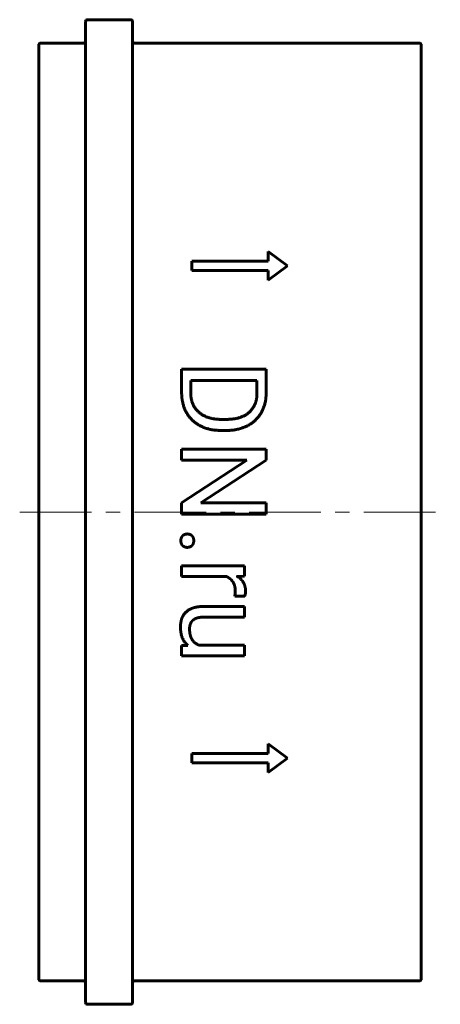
# Model space of a CAD drawing. Header units: millimetres. Extents: x -22 to 22, y -51 to 51.
import ezdxf

# ---------------------------------------------------------------- set-up
doc = ezdxf.new("R2010")
doc.units = ezdxf.units.MM
doc.linetypes.add('K5LT_AXLED', pattern=[12, 7.5, -1.5, 1.5, -1.5])
doc.linetypes.add('K5LT_BASIC', pattern=[0])
doc.layers.add('Системный слой (1)', color=7, linetype='Continuous', true_color=0x6c6c6c)

msp = doc.modelspace()

# ---------------------------------------------------------------- linework, layer by layer
at = {"layer": 'Системный слой (1)', "color": 143, "linetype": 'K5LT_BASIC', "lineweight": 60, "true_color": 0x33acca}
for p, q in [((-14.9, 51.5), (-10.4, 51.5)), ((-15.1, 51.3), (-15.1, -51.3)), ((-10.2, 51.3), (-10.2, -51.3)), ((-20, 48.85), (-20, -48.85)), ((-19.8, 49.05), (-15.3, 49.05)), ((-10, 49.05), (19.8, 49.05)), ((20, 48.85), (20, -48.85)), ((4, 27.25), (6, 25.75)), ((4, 27.25), (4, 26.25)), ((-4, 26.25), (-4, 25.25)), ((-4, 26.25), (4, 26.25)), ((6, 25.75), (4, 24.25)), ((-4, 25.25), (4, 25.25)), ((4, 25.25), (4, 24.25)), ((-5.06, 14.93), (3.78, 14.93)), ((-5.06, 14.93), (-5.06, 12.54)), ((3.78, 14.93), (3.78, 12.43)), ((-4.11, 13.76), (-4.11, 12.54)), ((-4.11, 13.76), (2.82, 13.76)), ((2.82, 13.76), (2.82, 12.43)), ((-0.91, 9.69), (-0.37, 9.69)), ((-0.91, 8.53), (-0.38, 8.53)), ((-5.06, 6.59), (-5.06, 5.42)), ((-5.06, 6.59), (3.78, 6.59)), ((3.78, 6.59), (3.78, 5.42)), ((-5.06, 5.42), (1.76, 5.42)), ((1.76, 5.42), (-5.06, 0.97)), ((3.78, 5.42), (-3.06, 0.95)), ((-5.06, 0.97), (-5.06, -0.21)), ((-3.06, 0.95), (3.78, 0.95)), ((3.78, 0.95), (3.78, -0.21)), ((-5.06, -0.21), (3.78, -0.21)), ((-5.06, -5.62), (-5.06, -6.74)), ((-5.06, -5.62), (1.51, -5.62)), ((1.51, -5.62), (1.51, -6.71)), ((-5.06, -6.74), (-0.4, -6.74)), ((1.51, -6.71), (0.76, -6.73)), ((0.5, -8.79), (1.54, -8.79)), ((-2.73, -9.88), (1.51, -9.88)), ((1.51, -9.88), (1.51, -11)), ((-2.74, -11), (1.51, -11)), ((-4.41, -13.96), (-5.06, -13.98)), ((-5.06, -13.98), (-5.06, -15.05)), ((-3.27, -13.92), (1.51, -13.92)), ((1.51, -13.92), (1.51, -15.05)), ((-5.06, -15.05), (1.51, -15.05)), ((4, -24.25), (6, -25.75)), ((4, -24.25), (4, -25.25)), ((-4, -25.25), (-4, -26.25)), ((-4, -25.25), (4, -25.25)), ((-4, -26.25), (4, -26.25)), ((6, -25.75), (4, -27.25)), ((4, -26.25), (4, -27.25)), ((-19.8, -49.05), (-15.3, -49.05)), ((-10, -49.05), (19.8, -49.05)), ((-14.9, -51.5), (-10.4, -51.5))]:
    msp.add_line(p, q, dxfattribs=at)
at = {"layer": 'Системный слой (1)', "color": 30, "linetype": 'K5LT_AXLED', "lineweight": 18, "true_color": 0xff8000}
msp.add_line((-22, 0), (22, 0), dxfattribs=at)
at = {"layer": 'Системный слой (1)', "color": 143, "linetype": 'K5LT_BASIC', "lineweight": 60, "true_color": 0x33acca}
for centre, start, end in [((-10.4, 51.3), 0, 90), ((-14.9, 51.3), 90, 180), ((-19.8, 48.85), 90, 180), ((-15.3, 49.25), 270, 0), ((-10, 49.25), 180, 270), ((19.8, 48.85), 0, 90), ((-19.8, -48.85), 180, 270), ((-15.3, -49.25), 0, 90), ((-10, -49.25), 90, 180), ((19.8, -48.85), 270, 0), ((-14.9, -51.3), 180, 270), ((-10.4, -51.3), 270, 0)]:
    msp.add_arc(centre, 0.2, start, end, dxfattribs=at)
for points in [[(-5.06, 12.54), (-5.06, 11.61), (-4.49, 10.14), (-3.41, 9.09), (-1.87, 8.53), (-0.91, 8.53)], [(-4.11, 12.54), (-4.11, 11.59), (-3.31, 10.33), (-1.88, 9.69), (-0.91, 9.69)], [(-0.38, 8.53), (0.58, 8.53), (2.11, 9.09), (3.2, 10.13), (3.78, 11.56), (3.78, 12.43)], [(-0.37, 9.69), (0.39, 9.69), (1.57, 10.05), (2.39, 10.76), (2.82, 11.77), (2.82, 12.43)], [(-4.94, -2.48), (-5.14, -2.66), (-5.14, -3)], [(-5.14, -3), (-5.14, -3.34), (-4.94, -3.52)], [(-4.47, -2.3), (-4.75, -2.3), (-4.94, -2.48)], [(-3.99, -2.48), (-4.18, -2.3), (-4.47, -2.3)], [(-3.79, -3), (-3.79, -2.66), (-3.99, -2.48)], [(-3.99, -3.52), (-3.79, -3.34), (-3.79, -3)], [(-4.94, -3.52), (-4.75, -3.7), (-4.47, -3.7)], [(-4.47, -3.7), (-4.18, -3.7), (-3.99, -3.52)], [(-0.4, -6.74), (-0.12, -6.86), (0.09, -7.05)], [(0.09, -7.05), (0.3, -7.26), (0.43, -7.56)], [(0.43, -7.56), (0.55, -7.85), (0.55, -8.24)], [(1.63, -8.3), (1.63, -7.76), (1.4, -7.38)], [(0.54, -8.52), (0.53, -8.65), (0.5, -8.79)], [(0.55, -8.24), (0.55, -8.4), (0.54, -8.52)], [(1.54, -8.79), (1.57, -8.73), (1.6, -8.58)], [(1.6, -8.58), (1.63, -8.42), (1.63, -8.3)], [(-3.86, -10.04), (-4.32, -10.19), (-4.91, -10.76), (-5.05, -11.16)], [(-2.73, -9.88), (-3.39, -9.88), (-3.86, -10.04)], [(-5.05, -11.16), (-5.18, -11.56), (-5.18, -12.04)], [(-3.93, -11.38), (-3.76, -11.2), (-3.19, -11), (-2.74, -11)], [(-4.23, -12.21), (-4.23, -11.98), (-4.16, -11.77)], [(-3.96, -13.35), (-4.23, -12.93), (-4.23, -12.21)], [(-4.16, -11.77), (-4.1, -11.55), (-3.93, -11.38)], [(-3.27, -13.92), (-3.7, -13.74), (-3.96, -13.35)]]:
    msp.add_open_spline(points, degree=2, dxfattribs=at)
for points, knots in [([(1.4, -7.38), (1.17, -6.99), (0.76, -6.74), (0.76, -6.73)], [0, 0, 0, 1.96722, 2, 2, 2]), ([(-5.18, -12.04), (-5.18, -12.74), (-4.76, -13.67), (-4.41, -13.96)], [0, 0, 0, 1.060698, 2, 2, 2])]:
    msp.add_open_spline(points, degree=2, knots=knots, dxfattribs=at)

doc.saveas('drawing.dxf')
